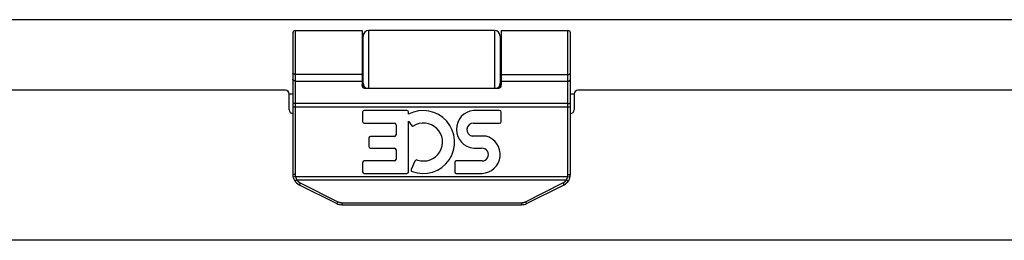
# Model space of a CAD drawing. Header units: inches. Extents: x 0 to 69.4, y 0 to 44.9.
# Tile 8 of 15: x 26.5 to 31.8, y 31.4 to 32.6. Entities that reach past the tile are written whole.
import ezdxf

# ---------------------------------------------------------------- set-up
doc = ezdxf.new("R2010")
doc.units = ezdxf.units.IN
doc.header["$LTSCALE"] = 3.814439
doc.header["$MEASUREMENT"] = 0
doc.layers.get('0').update_dxf_attribs({"linetype": 'CONTINUOUS'})
doc.layers.add('02___PRT_ALL_AXES', color=7, linetype='CONTINUOUS')

msp = doc.modelspace()

# ---------------------------------------------------------------- linework, layer by layer
at = {"color": 3, "linetype": 'Continuous'}
for p, q in [((37.0435, 32.5975), (13.1635, 32.5975)), ((27.8968, 32.2161), (22.3102, 32.2161)), ((27.9168, 32.1967), (27.9368, 32.1967)), ((27.9168, 32.1111), (27.9168, 32.1961)), ((29.4368, 32.1967), (29.4568, 32.1967)), ((29.4568, 32.1961), (29.4568, 32.1111)), ((35.0635, 32.2161), (29.4768, 32.2161)), ((36.9535, 31.4061), (13.2535, 31.4061))]:
    msp.add_line(p, q, dxfattribs=at)
at = {"color": 7, "linetype": 'Continuous'}
for p, q in [((27.9368, 32.5261), (27.9368, 31.7617)), ((27.9498, 32.5391), (27.9498, 31.7617)), ((28.3118, 32.5391), (28.3118, 32.248)), ((28.3468, 32.2281), (28.3468, 32.5391)), ((29.0268, 32.5391), (29.0268, 32.2281)), ((29.4238, 31.7617), (29.4238, 32.5391)), ((29.4368, 31.7617), (29.4368, 32.5261)), ((28.3168, 32.2303), (28.3168, 32.5091)), ((29.0568, 32.5091), (29.0568, 32.2303)), ((27.9368, 32.3086), (27.9368, 32.3087)), ((27.9368, 32.3085), (27.9368, 32.3086)), ((27.9368, 32.3084), (27.9368, 32.3085)), ((27.9369, 32.3083), (27.9368, 32.3084)), ((27.9369, 32.3082), (27.9369, 32.3083)), ((27.9369, 32.308), (27.9369, 32.3082)), ((27.9369, 32.3079), (27.9369, 32.3081)), ((29.0618, 32.3022), (29.424, 32.3022)), ((29.0618, 32.3021), (29.424, 32.3021)), ((29.4368, 32.3086), (29.4368, 32.3087)), ((29.4368, 32.3085), (29.4368, 32.3086)), ((29.4368, 32.3084), (29.4368, 32.3085)), ((29.4368, 32.3083), (29.4368, 32.3084)), ((29.4368, 32.3082), (29.4368, 32.3083)), ((29.4368, 32.308), (29.4368, 32.3082)), ((27.9498, 32.2662), (28.3118, 32.2662)), ((29.0618, 32.2662), (29.4238, 32.2662)), ((28.3218, 32.2281), (29.0518, 32.2281)), ((27.9421, 32.1459), (27.9418, 32.1459)), ((27.9425, 32.1459), (27.9421, 32.1459)), ((27.9428, 32.1458), (27.9425, 32.1459)), ((27.9432, 32.1458), (27.9428, 32.1458)), ((27.9436, 32.1458), (27.9432, 32.1458)), ((27.944, 32.1457), (27.9436, 32.1458)), ((27.9444, 32.1457), (27.944, 32.1457)), ((27.9448, 32.1457), (27.9444, 32.1457)), ((27.9452, 32.1456), (27.9448, 32.1457)), ((27.9456, 32.1456), (27.9452, 32.1456)), ((27.946, 32.1456), (27.9456, 32.1456)), ((27.9464, 32.1456), (27.946, 32.1456)), ((27.9468, 32.1456), (27.9464, 32.1456)), ((27.9472, 32.1455), (27.9468, 32.1456)), ((27.9477, 32.1455), (27.9472, 32.1455)), ((27.9481, 32.1455), (27.9477, 32.1455)), ((27.9485, 32.1455), (27.9481, 32.1455)), ((27.949, 32.1455), (27.9485, 32.1455)), ((29.424, 32.1455), (27.9496, 32.1455)), ((29.424, 32.1455), (29.4245, 32.1455)), ((29.4245, 32.1455), (29.4249, 32.1455)), ((29.4249, 32.1455), (29.4253, 32.1455)), ((29.4253, 32.1455), (29.4258, 32.1455)), ((29.4258, 32.1455), (29.4262, 32.1455)), ((29.4262, 32.1455), (29.4266, 32.1456)), ((29.4266, 32.1456), (29.4271, 32.1456)), ((29.4271, 32.1456), (29.4275, 32.1456)), ((29.4275, 32.1456), (29.4279, 32.1456)), ((29.4279, 32.1456), (29.4283, 32.1456)), ((29.4283, 32.1456), (29.4287, 32.1457)), ((29.4287, 32.1457), (29.4291, 32.1457)), ((29.4291, 32.1457), (29.4295, 32.1457)), ((29.4295, 32.1457), (29.4299, 32.1457)), ((29.4299, 32.1457), (29.4303, 32.1458)), ((29.4303, 32.1458), (29.4306, 32.1458)), ((29.4306, 32.1458), (29.431, 32.1458)), ((29.431, 32.1458), (29.4314, 32.1459)), ((29.4314, 32.1459), (29.4317, 32.1459)), ((29.4317, 32.1459), (29.4321, 32.146)), ((29.4321, 32.146), (29.4324, 32.146)), ((27.9368, 32.1263), (29.4368, 32.1263)), ((27.9498, 31.7617), (27.9368, 31.7617)), ((27.9513, 31.7498), (27.9387, 31.7466)), ((27.9512, 31.7283), (27.9509, 31.7282)), ((27.9514, 31.7285), (27.9512, 31.7283)), ((27.9513, 31.7498), (29.4224, 31.7498)), ((27.9517, 31.7286), (27.9514, 31.7285)), ((27.952, 31.7288), (27.9517, 31.7286)), ((27.9523, 31.7289), (27.952, 31.7288)), ((27.9526, 31.7291), (27.9523, 31.7289)), ((27.953, 31.7293), (27.9526, 31.7291)), ((27.9533, 31.7295), (27.953, 31.7293)), ((27.9536, 31.7296), (27.9533, 31.7295)), ((27.9539, 31.7298), (27.9536, 31.7296)), ((27.9543, 31.73), (27.9539, 31.7298)), ((27.9546, 31.7302), (27.9543, 31.73)), ((27.9549, 31.7304), (27.9546, 31.7302)), ((27.9555, 31.7308), (27.9549, 31.7304)), ((27.956, 31.7311), (27.9555, 31.7308)), ((27.9565, 31.7314), (27.956, 31.7311)), ((27.9571, 31.7317), (27.9565, 31.7314)), ((27.9576, 31.7321), (27.9571, 31.7317)), ((27.9581, 31.7324), (27.9576, 31.7321)), ((27.9581, 31.7324), (29.4155, 31.7324)), ((29.4155, 31.7324), (29.4159, 31.7322)), ((29.4159, 31.7322), (29.4164, 31.7319)), ((29.4164, 31.7319), (29.417, 31.7315)), ((29.417, 31.7315), (29.4175, 31.7312)), ((29.4175, 31.7312), (29.418, 31.7309)), ((29.418, 31.7309), (29.4186, 31.7305)), ((29.4186, 31.7305), (29.4189, 31.7303)), ((29.4189, 31.7303), (29.4192, 31.7301)), ((29.4192, 31.7301), (29.4196, 31.7299)), ((29.4196, 31.7299), (29.4199, 31.7297)), ((29.4199, 31.7297), (29.4202, 31.7295)), ((29.4202, 31.7295), (29.4206, 31.7294)), ((29.4206, 31.7294), (29.4209, 31.7292)), ((29.4209, 31.7292), (29.4212, 31.729)), ((29.4212, 31.729), (29.4215, 31.7288)), ((29.4215, 31.7288), (29.4218, 31.7287)), ((29.4218, 31.7287), (29.4221, 31.7285)), ((29.4221, 31.7285), (29.4224, 31.7284)), ((29.4224, 31.7498), (29.435, 31.7466)), ((29.4224, 31.7284), (29.4226, 31.7282)), ((29.4226, 31.7282), (29.4229, 31.7281)), ((29.4229, 31.7281), (29.4232, 31.728)), ((29.4238, 31.7617), (29.4368, 31.7617)), ((27.9714, 31.7058), (28.1736, 31.6047)), ((27.9728, 31.7075), (27.9726, 31.7073)), ((27.9729, 31.7078), (27.9728, 31.7075)), ((27.973, 31.708), (27.9729, 31.7078)), ((27.9732, 31.7082), (27.973, 31.708)), ((27.9733, 31.7085), (27.9732, 31.7082)), ((27.9735, 31.7087), (27.9733, 31.7085)), ((27.9737, 31.7091), (27.9735, 31.7087)), ((27.9739, 31.7095), (27.9737, 31.7091)), ((27.9745, 31.7106), (27.9743, 31.7101)), ((27.9748, 31.7111), (27.9745, 31.7106)), ((27.9752, 31.7117), (27.9748, 31.7111)), ((27.9755, 31.7124), (27.9752, 31.7117)), ((27.9759, 31.7132), (27.9755, 31.7124)), ((27.9763, 31.7139), (27.9759, 31.7132)), ((27.9767, 31.7147), (27.9763, 31.7139)), ((27.9772, 31.7156), (27.9767, 31.7147)), ((27.9772, 31.7156), (28.1794, 31.6145)), ((29.1942, 31.6145), (29.3965, 31.7156)), ((29.2, 31.6047), (29.4023, 31.7058)), ((29.3965, 31.7156), (29.3968, 31.715)), ((29.3968, 31.715), (29.3972, 31.7143)), ((29.3972, 31.7143), (29.3975, 31.7135)), ((29.3975, 31.7135), (29.3979, 31.7128)), ((29.3979, 31.7128), (29.3983, 31.7121)), ((29.3983, 31.7121), (29.3987, 31.7114)), ((29.3987, 31.7114), (29.399, 31.7108)), ((29.399, 31.7108), (29.3993, 31.7103)), ((29.3993, 31.7103), (29.3996, 31.7098)), ((29.3996, 31.7098), (29.3998, 31.7094)), ((29.3998, 31.7094), (29.4, 31.709)), ((29.4, 31.709), (29.4003, 31.7086)), ((29.4003, 31.7086), (29.4004, 31.7083)), ((29.4004, 31.7083), (29.4006, 31.7081)), ((29.4006, 31.7081), (29.4007, 31.7079)), ((29.4007, 31.7079), (29.4008, 31.7076)), ((29.4008, 31.7076), (29.401, 31.7074)), ((29.401, 31.7074), (29.4011, 31.7072)), ((29.4011, 31.7072), (29.4012, 31.7071)), ((28.1771, 31.6099), (28.1768, 31.6095)), ((28.1774, 31.6106), (28.1771, 31.6099)), ((28.1778, 31.6113), (28.1774, 31.6106)), ((28.1782, 31.612), (28.1778, 31.6113)), ((28.1786, 31.6128), (28.1782, 31.612)), ((28.179, 31.6135), (28.1786, 31.6128)), ((28.1794, 31.6145), (28.179, 31.6135)), ((29.1942, 31.6145), (29.1946, 31.6137)), ((29.1946, 31.6137), (29.195, 31.613)), ((29.195, 31.613), (29.1954, 31.6122)), ((29.1954, 31.6122), (29.1958, 31.6115)), ((29.1958, 31.6115), (29.1961, 31.611)), ((29.1961, 31.611), (29.1964, 31.6103)), ((29.1964, 31.6103), (29.1968, 31.6096)), ((28.175, 31.6063), (28.1748, 31.6061)), ((28.1751, 31.6065), (28.175, 31.6063)), ((28.1752, 31.6067), (28.1751, 31.6065)), ((28.1754, 31.607), (28.1752, 31.6067)), ((28.1755, 31.6072), (28.1754, 31.607)), ((28.1756, 31.6075), (28.1755, 31.6072)), ((28.1758, 31.6077), (28.1756, 31.6075)), ((28.176, 31.6081), (28.1758, 31.6077)), ((28.1763, 31.6086), (28.176, 31.6081)), ((28.1765, 31.609), (28.1763, 31.6086)), ((28.1768, 31.6095), (28.1765, 31.609)), ((28.2016, 31.6093), (29.1721, 31.6093)), ((28.2016, 31.6093), (28.2016, 31.5981)), ((28.2016, 31.5981), (29.1721, 31.5981)), ((29.1721, 31.6093), (29.1721, 31.5981)), ((29.1968, 31.6096), (29.197, 31.6092)), ((29.197, 31.6092), (29.1973, 31.6087)), ((29.1973, 31.6087), (29.1975, 31.6083)), ((29.1975, 31.6083), (29.1978, 31.6078)), ((29.1978, 31.6078), (29.198, 31.6075)), ((29.198, 31.6075), (29.1982, 31.6072)), ((29.1982, 31.6072), (29.1983, 31.607)), ((29.1983, 31.607), (29.1984, 31.6067)), ((29.1984, 31.6067), (29.1986, 31.6065)), ((29.1986, 31.6065), (29.1987, 31.6063)), ((29.1987, 31.6063), (29.1988, 31.6061)), ((29.1988, 31.6061), (29.199, 31.6059))]:
    msp.add_line(p, q, dxfattribs=at)
for points in [[(29.0618, 32.5391), (29.0618, 32.248), (29.0618, 32.2473), (29.0618, 32.2467), (29.0618, 32.246), (29.0618, 32.2454), (29.0617, 32.2447), (29.0617, 32.2441), (29.0616, 32.2435), (29.0616, 32.2429), (29.0615, 32.2424), (29.0615, 32.2419), (29.0614, 32.2413), (29.0613, 32.2409), (29.0613, 32.2404), (29.0612, 32.2399), (29.0611, 32.2395), (29.061, 32.2391), (29.0609, 32.2387), (29.0608, 32.2383), (29.0607, 32.2379), (29.0606, 32.2375), (29.0605, 32.2372), (29.0604, 32.2368), (29.0603, 32.2365), (29.0602, 32.2362), (29.0601, 32.2358), (29.06, 32.2355), (29.0599, 32.2352), (29.0598, 32.235), (29.0597, 32.2347), (29.0596, 32.2344), (29.0594, 32.2342), (29.0593, 32.2339), (29.0592, 32.2337), (29.0591, 32.2335), (29.059, 32.2332), (29.0588, 32.233), (29.0587, 32.2328), (29.0586, 32.2326), (29.0585, 32.2324), (29.0584, 32.2322), (29.0582, 32.232), (29.0581, 32.2319), (29.058, 32.2317), (29.0579, 32.2315), (29.0577, 32.2314), (29.0576, 32.2312), (29.0575, 32.2311), (29.0574, 32.2309), (29.0573, 32.2308), (29.0571, 32.2307), (29.057, 32.2305), (29.0569, 32.2304), (29.0568, 32.2303), (29.0566, 32.2302), (29.0565, 32.2301), (29.0564, 32.2299), (29.0563, 32.2298), (29.0562, 32.2297), (29.056, 32.2297), (29.0559, 32.2296), (29.0558, 32.2295), (29.0557, 32.2294), (29.0556, 32.2293), (29.0555, 32.2292), (29.0553, 32.2292), (29.0552, 32.2291), (29.0551, 32.229), (29.055, 32.229), (29.0549, 32.2289), (29.0548, 32.2288), (29.0547, 32.2288), (29.0545, 32.2287), (29.0544, 32.2287), (29.0543, 32.2286), (29.0542, 32.2286), (29.0541, 32.2285), (29.054, 32.2285), (29.0539, 32.2285), (29.0538, 32.2284), (29.0537, 32.2284), (29.0535, 32.2284), (29.0534, 32.2283), (29.0533, 32.2283), (29.0532, 32.2283), (29.0531, 32.2282), (29.053, 32.2282), (29.0529, 32.2282), (29.0528, 32.2282), (29.0527, 32.2282), (29.0526, 32.2282), (29.0525, 32.2281), (29.0524, 32.2281), (29.0523, 32.2281), (29.0522, 32.2281), (29.052, 32.2281), (29.0519, 32.2281), (29.0518, 32.2281)], [(28.3118, 32.3022), (27.9496, 32.3022), (27.9494, 32.3022), (27.9492, 32.3022), (27.949, 32.3022), (27.9487, 32.3022), (27.9485, 32.3022), (27.9483, 32.3022), (27.9481, 32.3022), (27.9479, 32.3023), (27.9477, 32.3023), (27.9475, 32.3023), (27.9472, 32.3023), (27.947, 32.3023), (27.9468, 32.3024), (27.9466, 32.3024), (27.9464, 32.3024), (27.9462, 32.3024), (27.946, 32.3025), (27.9458, 32.3025), (27.9456, 32.3025), (27.9454, 32.3026), (27.9452, 32.3026), (27.945, 32.3027), (27.9448, 32.3027), (27.9446, 32.3027), (27.9444, 32.3028), (27.9442, 32.3028), (27.944, 32.3029), (27.9438, 32.3029), (27.9436, 32.303), (27.9434, 32.303), (27.9432, 32.3031), (27.943, 32.3032), (27.9428, 32.3032), (27.9427, 32.3033), (27.9425, 32.3033), (27.9423, 32.3034), (27.9421, 32.3035), (27.9419, 32.3035), (27.9418, 32.3036), (27.9416, 32.3037), (27.9414, 32.3037), (27.9413, 32.3038), (27.9411, 32.3039), (27.941, 32.3039), (27.9408, 32.304), (27.9406, 32.3041), (27.9405, 32.3042), (27.9403, 32.3043), (27.9402, 32.3043), (27.94, 32.3044), (27.9399, 32.3045), (27.9398, 32.3046), (27.9396, 32.3047), (27.9395, 32.3048), (27.9394, 32.3048), (27.9392, 32.3049), (27.9391, 32.305), (27.939, 32.3051), (27.9389, 32.3052), (27.9388, 32.3053), (27.9386, 32.3054), (27.9385, 32.3055), (27.9384, 32.3056), (27.9383, 32.3057), (27.9382, 32.3058), (27.9381, 32.3059), (27.938, 32.306), (27.9379, 32.3061), (27.9379, 32.3062), (27.9378, 32.3063), (27.9377, 32.3064), (27.9376, 32.3065), (27.9376, 32.3066), (27.9375, 32.3067), (27.9374, 32.3068), (27.9374, 32.3069), (27.9373, 32.307), (27.9372, 32.3071), (27.9372, 32.3072), (27.9371, 32.3073), (27.9371, 32.3074), (27.9371, 32.3075), (27.937, 32.3076), (27.937, 32.3077), (27.9369, 32.3079), (27.9369, 32.308)], [(28.3118, 32.3021), (27.9496, 32.3021), (27.9494, 32.3022), (27.9492, 32.3022), (27.949, 32.3022), (27.9487, 32.3022), (27.9485, 32.3022), (27.9483, 32.3022), (27.9481, 32.3022), (27.9479, 32.3022), (27.9477, 32.3022), (27.9475, 32.3023), (27.9472, 32.3023), (27.947, 32.3023), (27.9468, 32.3023), (27.9466, 32.3024), (27.9464, 32.3024), (27.9462, 32.3024), (27.946, 32.3024), (27.9458, 32.3025), (27.9456, 32.3025), (27.9454, 32.3025), (27.9452, 32.3026), (27.945, 32.3026), (27.9448, 32.3027), (27.9446, 32.3027), (27.9444, 32.3028), (27.9442, 32.3028), (27.944, 32.3029), (27.9438, 32.3029), (27.9436, 32.303), (27.9434, 32.303), (27.9432, 32.3031), (27.943, 32.3031), (27.9428, 32.3032), (27.9427, 32.3032), (27.9425, 32.3033), (27.9423, 32.3034), (27.9421, 32.3034), (27.9419, 32.3035), (27.9418, 32.3036), (27.9416, 32.3036), (27.9414, 32.3037), (27.9413, 32.3038), (27.9411, 32.3038), (27.941, 32.3039), (27.9408, 32.304), (27.9406, 32.3041), (27.9405, 32.3041), (27.9403, 32.3042), (27.9402, 32.3043), (27.94, 32.3044), (27.9399, 32.3045), (27.9398, 32.3046), (27.9396, 32.3046), (27.9395, 32.3047), (27.9394, 32.3048), (27.9392, 32.3049), (27.9391, 32.305), (27.939, 32.3051), (27.9389, 32.3052), (27.9388, 32.3053), (27.9386, 32.3054), (27.9385, 32.3055), (27.9384, 32.3055), (27.9383, 32.3056), (27.9382, 32.3057), (27.9381, 32.3058), (27.938, 32.3059), (27.9379, 32.306), (27.9379, 32.3061), (27.9378, 32.3062), (27.9377, 32.3063), (27.9376, 32.3064), (27.9376, 32.3065), (27.9375, 32.3067), (27.9374, 32.3068), (27.9374, 32.3069), (27.9373, 32.307), (27.9372, 32.3071), (27.9372, 32.3072), (27.9371, 32.3073), (27.9371, 32.3074), (27.9371, 32.3075), (27.937, 32.3076), (27.937, 32.3077), (27.9369, 32.3078), (27.9369, 32.3079)], [(29.424, 32.3021), (29.4243, 32.3022), (29.4245, 32.3022), (29.4247, 32.3022), (29.4249, 32.3022), (29.4251, 32.3022), (29.4253, 32.3022), (29.4256, 32.3022), (29.4258, 32.3022), (29.426, 32.3022), (29.4262, 32.3023), (29.4264, 32.3023), (29.4266, 32.3023), (29.4268, 32.3023), (29.4271, 32.3024), (29.4273, 32.3024), (29.4275, 32.3024), (29.4277, 32.3024), (29.4279, 32.3025), (29.4281, 32.3025), (29.4283, 32.3025), (29.4285, 32.3026), (29.4287, 32.3026), (29.4289, 32.3027), (29.4291, 32.3027), (29.4293, 32.3028), (29.4295, 32.3028), (29.4297, 32.3029), (29.4299, 32.3029), (29.4301, 32.303), (29.4303, 32.303), (29.4305, 32.3031), (29.4306, 32.3031), (29.4308, 32.3032), (29.431, 32.3032), (29.4312, 32.3033), (29.4314, 32.3034), (29.4315, 32.3034), (29.4317, 32.3035), (29.4319, 32.3036), (29.4321, 32.3036), (29.4322, 32.3037), (29.4324, 32.3038), (29.4326, 32.3038), (29.4327, 32.3039), (29.4329, 32.304), (29.433, 32.3041), (29.4332, 32.3041), (29.4333, 32.3042), (29.4335, 32.3043), (29.4336, 32.3044), (29.4338, 32.3045), (29.4339, 32.3046), (29.434, 32.3046), (29.4342, 32.3047), (29.4343, 32.3048), (29.4344, 32.3049), (29.4345, 32.305), (29.4347, 32.3051), (29.4348, 32.3052), (29.4349, 32.3053), (29.435, 32.3054), (29.4351, 32.3055), (29.4352, 32.3055), (29.4353, 32.3056), (29.4354, 32.3057), (29.4355, 32.3058), (29.4356, 32.3059), (29.4357, 32.306), (29.4358, 32.3061), (29.4359, 32.3062), (29.436, 32.3063), (29.436, 32.3064), (29.4361, 32.3065), (29.4362, 32.3067), (29.4362, 32.3068), (29.4363, 32.3069), (29.4364, 32.307), (29.4364, 32.3071), (29.4365, 32.3072), (29.4365, 32.3073), (29.4366, 32.3074), (29.4366, 32.3075), (29.4367, 32.3076), (29.4367, 32.3077), (29.4367, 32.3078), (29.4367, 32.3079), (29.4368, 32.3081)], [(29.424, 32.3022), (29.4243, 32.3022), (29.4245, 32.3022), (29.4247, 32.3022), (29.4249, 32.3022), (29.4251, 32.3022), (29.4253, 32.3022), (29.4256, 32.3022), (29.4258, 32.3023), (29.426, 32.3023), (29.4262, 32.3023), (29.4264, 32.3023), (29.4266, 32.3023), (29.4268, 32.3024), (29.4271, 32.3024), (29.4273, 32.3024), (29.4275, 32.3024), (29.4277, 32.3025), (29.4279, 32.3025), (29.4281, 32.3025), (29.4283, 32.3026), (29.4285, 32.3026), (29.4287, 32.3027), (29.4289, 32.3027), (29.4291, 32.3027), (29.4293, 32.3028), (29.4295, 32.3028), (29.4297, 32.3029), (29.4299, 32.3029), (29.4301, 32.303), (29.4303, 32.303), (29.4305, 32.3031), (29.4306, 32.3032), (29.4308, 32.3032), (29.431, 32.3033), (29.4312, 32.3033), (29.4314, 32.3034), (29.4315, 32.3035), (29.4317, 32.3035), (29.4319, 32.3036), (29.4321, 32.3037), (29.4322, 32.3037), (29.4324, 32.3038), (29.4326, 32.3039), (29.4327, 32.3039), (29.4329, 32.304), (29.433, 32.3041), (29.4332, 32.3042), (29.4333, 32.3043), (29.4335, 32.3043), (29.4336, 32.3044), (29.4338, 32.3045), (29.4339, 32.3046), (29.434, 32.3047), (29.4342, 32.3048), (29.4343, 32.3048), (29.4344, 32.3049), (29.4345, 32.305), (29.4347, 32.3051), (29.4348, 32.3052), (29.4349, 32.3053), (29.435, 32.3054), (29.4351, 32.3055), (29.4352, 32.3056), (29.4353, 32.3057), (29.4354, 32.3058), (29.4355, 32.3059), (29.4356, 32.306), (29.4357, 32.3061), (29.4358, 32.3062), (29.4359, 32.3063), (29.436, 32.3064), (29.436, 32.3065), (29.4361, 32.3066), (29.4362, 32.3067), (29.4362, 32.3068), (29.4363, 32.3069), (29.4364, 32.307), (29.4364, 32.3071), (29.4365, 32.3072), (29.4365, 32.3073), (29.4366, 32.3074), (29.4366, 32.3075), (29.4367, 32.3076), (29.4367, 32.3077), (29.4367, 32.3079), (29.4367, 32.308)], [(27.9498, 32.2662), (27.9496, 32.2662), (27.9494, 32.2662), (27.9492, 32.2662), (27.949, 32.2662), (27.9487, 32.2662), (27.9485, 32.2662), (27.9483, 32.2663), (27.9481, 32.2663), (27.9479, 32.2663), (27.9477, 32.2663), (27.9475, 32.2664), (27.9472, 32.2664), (27.947, 32.2664), (27.9468, 32.2665), (27.9466, 32.2665), (27.9464, 32.2665), (27.9462, 32.2666), (27.946, 32.2666), (27.9458, 32.2667), (27.9456, 32.2667), (27.9454, 32.2668), (27.9452, 32.2668), (27.945, 32.2669), (27.9448, 32.267), (27.9446, 32.267), (27.9444, 32.2671), (27.9442, 32.2672), (27.944, 32.2672), (27.9438, 32.2673), (27.9436, 32.2674), (27.9434, 32.2675), (27.9432, 32.2676), (27.943, 32.2676), (27.9428, 32.2677), (27.9427, 32.2678), (27.9425, 32.2679), (27.9423, 32.268), (27.9421, 32.2681), (27.9419, 32.2682), (27.9418, 32.2683), (27.9416, 32.2684), (27.9414, 32.2685), (27.9413, 32.2686), (27.9411, 32.2687), (27.941, 32.2688), (27.9408, 32.269), (27.9406, 32.2691), (27.9405, 32.2692), (27.9403, 32.2693), (27.9402, 32.2694), (27.94, 32.2695), (27.9399, 32.2697), (27.9398, 32.2698), (27.9396, 32.2699), (27.9395, 32.2701), (27.9394, 32.2702), (27.9392, 32.2703), (27.9391, 32.2705), (27.939, 32.2706), (27.9389, 32.2707), (27.9388, 32.2709), (27.9386, 32.271), (27.9385, 32.2712), (27.9384, 32.2713), (27.9383, 32.2714), (27.9382, 32.2716), (27.9381, 32.2717), (27.938, 32.2719), (27.9379, 32.272), (27.9379, 32.2722), (27.9378, 32.2723), (27.9377, 32.2725), (27.9376, 32.2726), (27.9376, 32.2728), (27.9375, 32.273), (27.9374, 32.2731), (27.9374, 32.2733), (27.9373, 32.2734), (27.9372, 32.2736), (27.9372, 32.2737), (27.9371, 32.2739), (27.9371, 32.2741), (27.9371, 32.2742), (27.937, 32.2744), (27.937, 32.2746), (27.9369, 32.2747), (27.9369, 32.2749), (27.9369, 32.275), (27.9369, 32.2752), (27.9369, 32.2754), (27.9368, 32.2755), (27.9368, 32.2757), (27.9368, 32.2759), (27.9368, 32.276)], [(29.4238, 32.2662), (29.424, 32.2662), (29.4243, 32.2662), (29.4245, 32.2662), (29.4247, 32.2662), (29.4249, 32.2662), (29.4251, 32.2662), (29.4253, 32.2663), (29.4256, 32.2663), (29.4258, 32.2663), (29.426, 32.2663), (29.4262, 32.2664), (29.4264, 32.2664), (29.4266, 32.2664), (29.4268, 32.2665), (29.4271, 32.2665), (29.4273, 32.2665), (29.4275, 32.2666), (29.4277, 32.2666), (29.4279, 32.2667), (29.4281, 32.2667), (29.4283, 32.2668), (29.4285, 32.2668), (29.4287, 32.2669), (29.4289, 32.267), (29.4291, 32.267), (29.4293, 32.2671), (29.4295, 32.2672), (29.4297, 32.2672), (29.4299, 32.2673), (29.4301, 32.2674), (29.4303, 32.2675), (29.4305, 32.2676), (29.4306, 32.2676), (29.4308, 32.2677), (29.431, 32.2678), (29.4312, 32.2679), (29.4314, 32.268), (29.4315, 32.2681), (29.4317, 32.2682), (29.4319, 32.2683), (29.4321, 32.2684), (29.4322, 32.2685), (29.4324, 32.2686), (29.4326, 32.2687), (29.4327, 32.2688), (29.4329, 32.269), (29.433, 32.2691), (29.4332, 32.2692), (29.4333, 32.2693), (29.4335, 32.2694), (29.4336, 32.2695), (29.4338, 32.2697), (29.4339, 32.2698), (29.434, 32.2699), (29.4342, 32.2701), (29.4343, 32.2702), (29.4344, 32.2703), (29.4345, 32.2705), (29.4347, 32.2706), (29.4348, 32.2707), (29.4349, 32.2709), (29.435, 32.271), (29.4351, 32.2712), (29.4352, 32.2713), (29.4353, 32.2714), (29.4354, 32.2716), (29.4355, 32.2717), (29.4356, 32.2719), (29.4357, 32.272), (29.4358, 32.2722), (29.4359, 32.2723), (29.436, 32.2725), (29.436, 32.2726), (29.4361, 32.2728), (29.4362, 32.273), (29.4362, 32.2731), (29.4363, 32.2733), (29.4364, 32.2734), (29.4364, 32.2736), (29.4365, 32.2737), (29.4365, 32.2739), (29.4366, 32.2741), (29.4366, 32.2742), (29.4367, 32.2744), (29.4367, 32.2746), (29.4367, 32.2747), (29.4367, 32.2749), (29.4368, 32.275), (29.4368, 32.2752), (29.4368, 32.2754), (29.4368, 32.2755), (29.4368, 32.2757), (29.4368, 32.2759), (29.4368, 32.276)], [(28.3218, 32.2281), (28.3217, 32.2281), (28.3216, 32.2281), (28.3215, 32.2281), (28.3214, 32.2281), (28.3213, 32.2281), (28.3212, 32.2281), (28.3211, 32.2282), (28.321, 32.2282), (28.3209, 32.2282), (28.3208, 32.2282), (28.3207, 32.2282), (28.3205, 32.2282), (28.3204, 32.2283), (28.3203, 32.2283), (28.3202, 32.2283), (28.3201, 32.2284), (28.32, 32.2284), (28.3199, 32.2284), (28.3198, 32.2285), (28.3197, 32.2285), (28.3196, 32.2285), (28.3195, 32.2286), (28.3193, 32.2286), (28.3192, 32.2287), (28.3191, 32.2287), (28.319, 32.2288), (28.3189, 32.2288), (28.3188, 32.2289), (28.3187, 32.229), (28.3185, 32.229), (28.3184, 32.2291), (28.3183, 32.2292), (28.3182, 32.2292), (28.3181, 32.2293), (28.318, 32.2294), (28.3178, 32.2295), (28.3177, 32.2296), (28.3176, 32.2297), (28.3175, 32.2297), (28.3174, 32.2298), (28.3173, 32.2299), (28.3171, 32.2301), (28.317, 32.2302), (28.3169, 32.2303), (28.3168, 32.2304), (28.3166, 32.2305), (28.3165, 32.2307), (28.3164, 32.2308), (28.3163, 32.2309), (28.3162, 32.2311), (28.316, 32.2312), (28.3159, 32.2314), (28.3158, 32.2315), (28.3157, 32.2317), (28.3155, 32.2319), (28.3154, 32.232), (28.3153, 32.2322), (28.3152, 32.2324), (28.3151, 32.2326), (28.3149, 32.2328), (28.3148, 32.233), (28.3147, 32.2332), (28.3146, 32.2335), (28.3145, 32.2337), (28.3143, 32.2339), (28.3142, 32.2342), (28.3141, 32.2344), (28.314, 32.2347), (28.3139, 32.235), (28.3138, 32.2352), (28.3136, 32.2355), (28.3135, 32.2358), (28.3134, 32.2362), (28.3133, 32.2365), (28.3132, 32.2368), (28.3131, 32.2372), (28.313, 32.2375), (28.3129, 32.2379), (28.3128, 32.2383), (28.3127, 32.2387), (28.3127, 32.2391), (28.3126, 32.2395), (28.3125, 32.2399), (28.3124, 32.2404), (28.3123, 32.2409), (28.3123, 32.2413), (28.3122, 32.2419), (28.3121, 32.2424), (28.3121, 32.2429), (28.312, 32.2435), (28.312, 32.2441), (28.3119, 32.2447), (28.3119, 32.2454), (28.3119, 32.246), (28.3119, 32.2467), (28.3118, 32.2473), (28.3118, 32.248)], [(27.9418, 32.1459), (27.9414, 32.146), (27.9413, 32.146), (27.9411, 32.146), (27.941, 32.146), (27.9408, 32.1461), (27.9406, 32.1461), (27.9405, 32.1461), (27.9403, 32.1461), (27.9402, 32.1462), (27.94, 32.1462), (27.9399, 32.1462), (27.9398, 32.1462), (27.9396, 32.1463), (27.9395, 32.1463), (27.9394, 32.1463), (27.9392, 32.1463), (27.9391, 32.1464), (27.939, 32.1464), (27.9389, 32.1464), (27.9388, 32.1465), (27.9386, 32.1465), (27.9385, 32.1465), (27.9384, 32.1465), (27.9383, 32.1466), (27.9382, 32.1466), (27.9381, 32.1466), (27.938, 32.1467), (27.9379, 32.1467), (27.9379, 32.1467), (27.9378, 32.1468), (27.9377, 32.1468), (27.9376, 32.1468), (27.9376, 32.1468), (27.9375, 32.1469), (27.9374, 32.1469), (27.9374, 32.1469), (27.9373, 32.147), (27.9372, 32.147), (27.9372, 32.147), (27.9371, 32.1471), (27.9371, 32.1471), (27.9371, 32.1471), (27.937, 32.1472), (27.937, 32.1472), (27.9369, 32.1472), (27.9369, 32.1473), (27.9369, 32.1473), (27.9369, 32.1473), (27.9369, 32.1474), (27.9368, 32.1474), (27.9368, 32.1474), (27.9368, 32.1475), (27.9368, 32.1475)], [(27.9496, 32.1455), (27.9492, 32.1455), (27.949, 32.1455)], [(29.4324, 32.146), (29.4326, 32.146), (29.4327, 32.146), (29.4329, 32.1461), (29.433, 32.1461), (29.4332, 32.1461), (29.4333, 32.1461), (29.4335, 32.1462), (29.4336, 32.1462), (29.4338, 32.1462), (29.4339, 32.1462), (29.434, 32.1463), (29.4342, 32.1463), (29.4343, 32.1463), (29.4344, 32.1463), (29.4345, 32.1464), (29.4347, 32.1464), (29.4348, 32.1464), (29.4349, 32.1465), (29.435, 32.1465), (29.4351, 32.1465), (29.4352, 32.1465), (29.4353, 32.1466), (29.4354, 32.1466), (29.4355, 32.1466), (29.4356, 32.1467), (29.4357, 32.1467), (29.4358, 32.1467), (29.4359, 32.1468), (29.436, 32.1468), (29.436, 32.1468), (29.4361, 32.1468), (29.4362, 32.1469), (29.4362, 32.1469), (29.4363, 32.1469), (29.4364, 32.147), (29.4364, 32.147), (29.4365, 32.147), (29.4365, 32.1471), (29.4366, 32.1471), (29.4366, 32.1471), (29.4367, 32.1472), (29.4367, 32.1472), (29.4367, 32.1472), (29.4367, 32.1473), (29.4368, 32.1473), (29.4368, 32.1473), (29.4368, 32.1474), (29.4368, 32.1474), (29.4368, 32.1474), (29.4368, 32.1475), (29.4368, 32.1475)], [(27.9509, 31.7282), (27.9506, 31.728), (27.9505, 31.728), (27.9504, 31.7279), (27.9502, 31.7279), (27.9501, 31.7278), (27.95, 31.7277), (27.9499, 31.7277), (27.9498, 31.7276), (27.9497, 31.7276), (27.9495, 31.7275), (27.9494, 31.7275), (27.9493, 31.7274), (27.9492, 31.7274), (27.9491, 31.7274), (27.949, 31.7273), (27.9489, 31.7273), (27.9488, 31.7272), (27.9487, 31.7272), (27.9487, 31.7272), (27.9486, 31.7271), (27.9485, 31.7271), (27.9484, 31.7271), (27.9483, 31.7271), (27.9482, 31.727), (27.9482, 31.727), (27.9481, 31.727), (27.948, 31.727), (27.948, 31.727), (27.9479, 31.727), (27.9479, 31.727), (27.9478, 31.7269), (27.9477, 31.7269), (27.9477, 31.7269), (27.9476, 31.7269), (27.9476, 31.7269), (27.9476, 31.7269), (27.9475, 31.7269), (27.9475, 31.7269), (27.9475, 31.7269), (27.9474, 31.727), (27.9474, 31.727), (27.9474, 31.727), (27.9473, 31.727), (27.9473, 31.727), (27.9473, 31.727)], [(27.9513, 31.7498), (27.9514, 31.7492), (27.9516, 31.7486), (27.9517, 31.7481), (27.9518, 31.7475), (27.952, 31.7469), (27.9521, 31.7464), (27.9523, 31.7458), (27.9525, 31.7452), (27.9527, 31.7447), (27.9528, 31.7441), (27.953, 31.7436), (27.9532, 31.743), (27.9534, 31.7425), (27.9536, 31.7419), (27.9538, 31.7414), (27.954, 31.7408), (27.9542, 31.7403), (27.9545, 31.7398), (27.9547, 31.7392), (27.9549, 31.7387), (27.9552, 31.7381), (27.9554, 31.7376), (27.9557, 31.7371), (27.9559, 31.7366), (27.9562, 31.736), (27.9564, 31.7355), (27.9567, 31.735), (27.957, 31.7345), (27.9573, 31.734), (27.9575, 31.7335), (27.9578, 31.7329), (27.9581, 31.7324)], [(27.9581, 31.7324), (27.9584, 31.732), (27.9587, 31.7316), (27.959, 31.7311), (27.9594, 31.7307), (27.9597, 31.7303), (27.96, 31.7298), (27.9603, 31.7294), (27.9607, 31.729), (27.961, 31.7286), (27.9613, 31.7281), (27.9617, 31.7277), (27.962, 31.7273), (27.9624, 31.7269), (27.9628, 31.7265), (27.9631, 31.7261), (27.9635, 31.7257), (27.9639, 31.7254), (27.9642, 31.725), (27.9646, 31.7246), (27.965, 31.7242), (27.9654, 31.7239), (27.9658, 31.7235), (27.9662, 31.7231), (27.9666, 31.7228), (27.967, 31.7224), (27.9674, 31.7221), (27.9678, 31.7217), (27.9682, 31.7214), (27.9686, 31.7211), (27.9691, 31.7207), (27.9695, 31.7204), (27.9699, 31.7201), (27.9703, 31.7198), (27.9708, 31.7195), (27.9712, 31.7191), (27.9717, 31.7188), (27.9721, 31.7185), (27.9725, 31.7183), (27.973, 31.718), (27.9735, 31.7177), (27.9739, 31.7174), (27.9744, 31.7171), (27.9748, 31.7169), (27.9753, 31.7166), (27.9758, 31.7164), (27.9762, 31.7161), (27.9767, 31.7159), (27.9772, 31.7156)], [(29.3965, 31.7156), (29.3969, 31.7159), (29.3974, 31.7161), (29.3979, 31.7164), (29.3984, 31.7166), (29.3988, 31.7169), (29.3993, 31.7171), (29.3998, 31.7174), (29.4002, 31.7177), (29.4007, 31.718), (29.4011, 31.7183), (29.4016, 31.7185), (29.402, 31.7188), (29.4025, 31.7191), (29.4029, 31.7195), (29.4033, 31.7198), (29.4038, 31.7201), (29.4042, 31.7204), (29.4046, 31.7207), (29.405, 31.7211), (29.4055, 31.7214), (29.4059, 31.7217), (29.4063, 31.7221), (29.4067, 31.7224), (29.4071, 31.7228), (29.4075, 31.7231), (29.4079, 31.7235), (29.4083, 31.7239), (29.4087, 31.7242), (29.409, 31.7246), (29.4094, 31.725), (29.4098, 31.7254), (29.4102, 31.7257), (29.4105, 31.7261), (29.4109, 31.7265), (29.4113, 31.7269), (29.4116, 31.7273), (29.412, 31.7277), (29.4123, 31.7281), (29.4127, 31.7286), (29.413, 31.729), (29.4133, 31.7294), (29.4137, 31.7298), (29.414, 31.7303), (29.4143, 31.7307), (29.4146, 31.7311), (29.4149, 31.7316), (29.4152, 31.732), (29.4155, 31.7324)], [(29.4155, 31.7324), (29.4158, 31.7329), (29.4161, 31.7335), (29.4164, 31.734), (29.4167, 31.7345), (29.417, 31.735), (29.4172, 31.7355), (29.4175, 31.736), (29.4178, 31.7366), (29.418, 31.7371), (29.4183, 31.7376), (29.4185, 31.7381), (29.4187, 31.7387), (29.419, 31.7392), (29.4192, 31.7398), (29.4194, 31.7403), (29.4196, 31.7408), (29.4199, 31.7414), (29.4201, 31.7419), (29.4203, 31.7425), (29.4205, 31.743), (29.4206, 31.7436), (29.4208, 31.7441), (29.421, 31.7447), (29.4212, 31.7452), (29.4214, 31.7458), (29.4215, 31.7464), (29.4217, 31.7469), (29.4218, 31.7475), (29.422, 31.7481), (29.4221, 31.7486), (29.4222, 31.7492), (29.4224, 31.7498)], [(29.4232, 31.728), (29.4233, 31.7279), (29.4234, 31.7279), (29.4235, 31.7278), (29.4237, 31.7277), (29.4238, 31.7277), (29.4239, 31.7276), (29.424, 31.7276), (29.4241, 31.7275), (29.4242, 31.7275), (29.4243, 31.7274), (29.4244, 31.7274), (29.4245, 31.7274), (29.4246, 31.7273), (29.4247, 31.7273), (29.4248, 31.7272), (29.4249, 31.7272), (29.425, 31.7272), (29.4251, 31.7271), (29.4252, 31.7271), (29.4253, 31.7271), (29.4253, 31.7271), (29.4254, 31.727), (29.4255, 31.727), (29.4256, 31.727), (29.4256, 31.727), (29.4257, 31.727), (29.4257, 31.727), (29.4258, 31.727), (29.4259, 31.7269), (29.4259, 31.7269), (29.426, 31.7269), (29.426, 31.7269), (29.4261, 31.7269), (29.4261, 31.7269), (29.4261, 31.7269), (29.4262, 31.7269), (29.4262, 31.7269), (29.4262, 31.727), (29.4263, 31.727), (29.4263, 31.727), (29.4263, 31.727), (29.4263, 31.727), (29.4263, 31.727)], [(27.9726, 31.7073), (27.9725, 31.7071), (27.9725, 31.7071), (27.9724, 31.707), (27.9723, 31.7069), (27.9723, 31.7068), (27.9722, 31.7067), (27.9722, 31.7066), (27.9721, 31.7066), (27.9721, 31.7065), (27.972, 31.7064), (27.972, 31.7064), (27.9719, 31.7063), (27.9719, 31.7063), (27.9719, 31.7062), (27.9718, 31.7062), (27.9718, 31.7061), (27.9717, 31.7061), (27.9717, 31.706), (27.9717, 31.706), (27.9716, 31.7059), (27.9716, 31.7059), (27.9716, 31.7059), (27.9716, 31.7059), (27.9715, 31.7058), (27.9715, 31.7058), (27.9715, 31.7058), (27.9715, 31.7058), (27.9714, 31.7058), (27.9714, 31.7058), (27.9714, 31.7058), (27.9714, 31.7058), (27.9714, 31.7058)], [(27.9743, 31.7101), (27.974, 31.7097), (27.9739, 31.7095)], [(29.4012, 31.7071), (29.4013, 31.707), (29.4013, 31.7069), (29.4014, 31.7068), (29.4014, 31.7067), (29.4015, 31.7066), (29.4015, 31.7066), (29.4016, 31.7065), (29.4016, 31.7064), (29.4017, 31.7064), (29.4017, 31.7063), (29.4018, 31.7063), (29.4018, 31.7062), (29.4018, 31.7062), (29.4019, 31.7061), (29.4019, 31.7061), (29.402, 31.706), (29.402, 31.706), (29.402, 31.7059), (29.402, 31.7059), (29.4021, 31.7059), (29.4021, 31.7059), (29.4021, 31.7058), (29.4022, 31.7058), (29.4022, 31.7058), (29.4022, 31.7058), (29.4022, 31.7058), (29.4022, 31.7058), (29.4023, 31.7058), (29.4023, 31.7058), (29.4023, 31.7058)], [(28.1794, 31.6145), (28.1799, 31.6142), (28.1804, 31.614), (28.1809, 31.6138), (28.1814, 31.6135), (28.1819, 31.6133), (28.1824, 31.6131), (28.1829, 31.6129), (28.1834, 31.6127), (28.184, 31.6125), (28.1845, 31.6123), (28.185, 31.6121), (28.1855, 31.6119), (28.186, 31.6118), (28.1865, 31.6116), (28.1871, 31.6114), (28.1876, 31.6113), (28.1881, 31.6111), (28.1886, 31.611), (28.1892, 31.6108), (28.1897, 31.6107), (28.1902, 31.6106), (28.1907, 31.6105), (28.1913, 31.6103), (28.1918, 31.6102), (28.1924, 31.6101), (28.1929, 31.61), (28.1934, 31.6099), (28.194, 31.6098), (28.1945, 31.6098), (28.1951, 31.6097), (28.1956, 31.6096), (28.1961, 31.6096), (28.1967, 31.6095), (28.1972, 31.6095), (28.1978, 31.6094), (28.1983, 31.6094), (28.1989, 31.6093), (28.1994, 31.6093), (28.1999, 31.6093), (28.2005, 31.6093), (28.201, 31.6093), (28.2016, 31.6093)], [(29.1721, 31.6093), (29.1726, 31.6093), (29.1732, 31.6093), (29.1737, 31.6093), (29.1743, 31.6093), (29.1748, 31.6093), (29.1754, 31.6094), (29.1759, 31.6094), (29.1764, 31.6095), (29.177, 31.6095), (29.1775, 31.6096), (29.1781, 31.6096), (29.1786, 31.6097), (29.1792, 31.6098), (29.1797, 31.6098), (29.1802, 31.6099), (29.1808, 31.61), (29.1813, 31.6101), (29.1818, 31.6102), (29.1824, 31.6103), (29.1829, 31.6105), (29.1834, 31.6106), (29.184, 31.6107), (29.1845, 31.6108), (29.185, 31.611), (29.1856, 31.6111), (29.1861, 31.6113), (29.1866, 31.6114), (29.1871, 31.6116), (29.1877, 31.6118), (29.1882, 31.6119), (29.1887, 31.6121), (29.1892, 31.6123), (29.1897, 31.6125), (29.1902, 31.6127), (29.1907, 31.6129), (29.1912, 31.6131), (29.1917, 31.6133), (29.1922, 31.6135), (29.1927, 31.6138), (29.1932, 31.614), (29.1937, 31.6142), (29.1942, 31.6145)], [(28.1748, 31.6061), (28.1747, 31.6059), (28.1747, 31.6058), (28.1746, 31.6058), (28.1745, 31.6057), (28.1745, 31.6056), (28.1744, 31.6055), (28.1744, 31.6054), (28.1743, 31.6054), (28.1743, 31.6053), (28.1742, 31.6052), (28.1742, 31.6052), (28.1742, 31.6051), (28.1741, 31.6051), (28.1741, 31.605), (28.174, 31.605), (28.174, 31.6049), (28.174, 31.6049), (28.1739, 31.6049), (28.1739, 31.6048), (28.1739, 31.6048), (28.1738, 31.6048), (28.1738, 31.6047), (28.1738, 31.6047), (28.1738, 31.6047), (28.1737, 31.6047), (28.1737, 31.6047), (28.1737, 31.6047), (28.1737, 31.6047), (28.1737, 31.6047), (28.1736, 31.6047), (28.1736, 31.6047)], [(29.199, 31.6059), (29.199, 31.6058), (29.1991, 31.6058), (29.1991, 31.6057), (29.1992, 31.6056), (29.1992, 31.6055), (29.1993, 31.6054), (29.1993, 31.6054), (29.1994, 31.6053), (29.1994, 31.6052), (29.1995, 31.6052), (29.1995, 31.6051), (29.1995, 31.6051), (29.1996, 31.605), (29.1996, 31.605), (29.1997, 31.6049), (29.1997, 31.6049), (29.1997, 31.6049), (29.1998, 31.6048), (29.1998, 31.6048), (29.1998, 31.6048), (29.1999, 31.6047), (29.1999, 31.6047), (29.1999, 31.6047), (29.1999, 31.6047), (29.1999, 31.6047), (29.2, 31.6047), (29.2, 31.6047), (29.2, 31.6047), (29.2, 31.6047), (29.2, 31.6047)]]:
    msp.add_lwpolyline(points, dxfattribs=at)
for centre, radius, start, end in [((27.9498, 32.5261), 0.013, 90, 180), ((28.3468, 32.5091), 0.03, 90, 180), ((29.0268, 32.5091), 0.03, 0, 90), ((29.4238, 32.5261), 0.013, 0, 90), ((28.3468, 32.2541), 0.03, 180, 239.8723), ((29.0268, 32.2541), 0.03, 300.1277, 360), ((27.9993, 31.7617), 0.0625, 180, 243.435), ((27.9993, 31.7617), 0.0495, 180, 193.944), ((29.3743, 31.7617), 0.0625, 296.565, 360), ((29.3743, 31.7617), 0.0495, 346.056, 360), ((28.2016, 31.6606), 0.0625, 243.4349, 270), ((29.1721, 31.6606), 0.0625, 270, 296.5651)]:
    msp.add_arc(centre, radius, start, end, dxfattribs=at)
at = {"color": 3, "linetype": 'Continuous'}
for centre, start, end in [((27.8968, 32.1961), 0, 90), ((29.4768, 32.1961), 90, 180), ((27.9368, 32.1111), 180, 270), ((29.4368, 32.1111), 270, 360)]:
    msp.add_arc(centre, 0.02, start, end, dxfattribs=at)
at = {"layer": '02___PRT_ALL_AXES', "color": 7, "linetype": 'Continuous'}
for p, q in [((27.9498, 32.5391), (28.3118, 32.5391)), ((29.0268, 32.5391), (28.3468, 32.5391)), ((29.0618, 32.5391), (29.4238, 32.5391)), ((28.3168, 32.4596), (28.3118, 32.4596)), ((29.0618, 32.4596), (29.0568, 32.4596)), ((28.3168, 32.3036), (28.3118, 32.3036)), ((29.0618, 32.3036), (29.0568, 32.3036)), ((28.3136, 32.0989), (28.3136, 32.047)), ((28.5535, 32.1073), (28.322, 32.1073)), ((28.5619, 32.0872), (28.5619, 32.0989)), ((29.0544, 32.1073), (28.9133, 32.1073)), ((29.0628, 32.047), (29.0628, 32.0989)), ((28.322, 32.0386), (28.4861, 32.0386)), ((28.5619, 32.0499), (28.5798, 32.0244)), ((28.5619, 31.7755), (28.5619, 32.0499)), ((28.9128, 32.0386), (29.0544, 32.0386)), ((28.4945, 32.0302), (28.4945, 31.9755)), ((28.3481, 31.9587), (28.3481, 31.9118)), ((28.4861, 31.9671), (28.3565, 31.9671)), ((28.9811, 31.9686), (28.9063, 31.9686)), ((28.3565, 31.9034), (28.4861, 31.9034)), ((28.4945, 31.895), (28.4945, 31.8429)), ((28.9144, 31.9032), (28.9571, 31.903)), ((28.3136, 31.8261), (28.3136, 31.7755)), ((28.4861, 31.8345), (28.322, 31.8345)), ((28.5966, 31.8334), (28.577, 31.7881)), ((28.8114, 31.8261), (28.8114, 31.7755)), ((28.9595, 31.8345), (28.8198, 31.8345)), ((28.322, 31.7671), (28.5535, 31.7671)), ((28.8198, 31.7671), (28.9595, 31.7671))]:
    msp.add_line(p, q, dxfattribs=at)
for centre, radius, start, end in [((28.322, 32.0989), 0.0084, 90, 180), ((28.5535, 32.0989), 0.0084, 0, 90), ((28.6414, 31.9369), 0.17, 249.2967, 117.8817), ((28.9234, 32.0053), 0.1025, 95.6616, 264.9365), ((29.0544, 32.0989), 0.0084, 0, 90), ((28.322, 32.047), 0.0084, 180, 270), ((28.4861, 32.0302), 0.0084, 0, 90), ((28.643, 31.9369), 0.1025, 251.514, 122.9235), ((28.9128, 32.0033), 0.0353, 90, 259.421), ((29.0544, 32.047), 0.0084, 270, 360), ((28.5843, 32.0276), 0.0055, 215.0553, 302.9235), ((28.3565, 31.9587), 0.0084, 90, 180), ((28.4861, 31.9755), 0.0084, 270, 360), ((28.9549, 31.8695), 0.1025, 272.5311, 75.2013), ((28.3565, 31.9118), 0.0084, 180, 270), ((28.4861, 31.895), 0.0084, 0, 90), ((28.9595, 31.8688), 0.0343, 270, 93.9372), ((28.322, 31.8261), 0.0084, 90, 180), ((28.4861, 31.8429), 0.0084, 270, 360), ((28.607, 31.8291), 0.0112, 71.514, 157.3019), ((28.8198, 31.8261), 0.0084, 90, 180), ((28.322, 31.7755), 0.0084, 180, 270), ((28.5535, 31.7755), 0.0084, 270, 360), ((28.584, 31.785), 0.00764, 156.3656, 249.2967), ((28.8198, 31.7755), 0.0084, 180, 270)]:
    msp.add_arc(centre, radius, start, end, dxfattribs=at)

doc.saveas('drawing.dxf')
